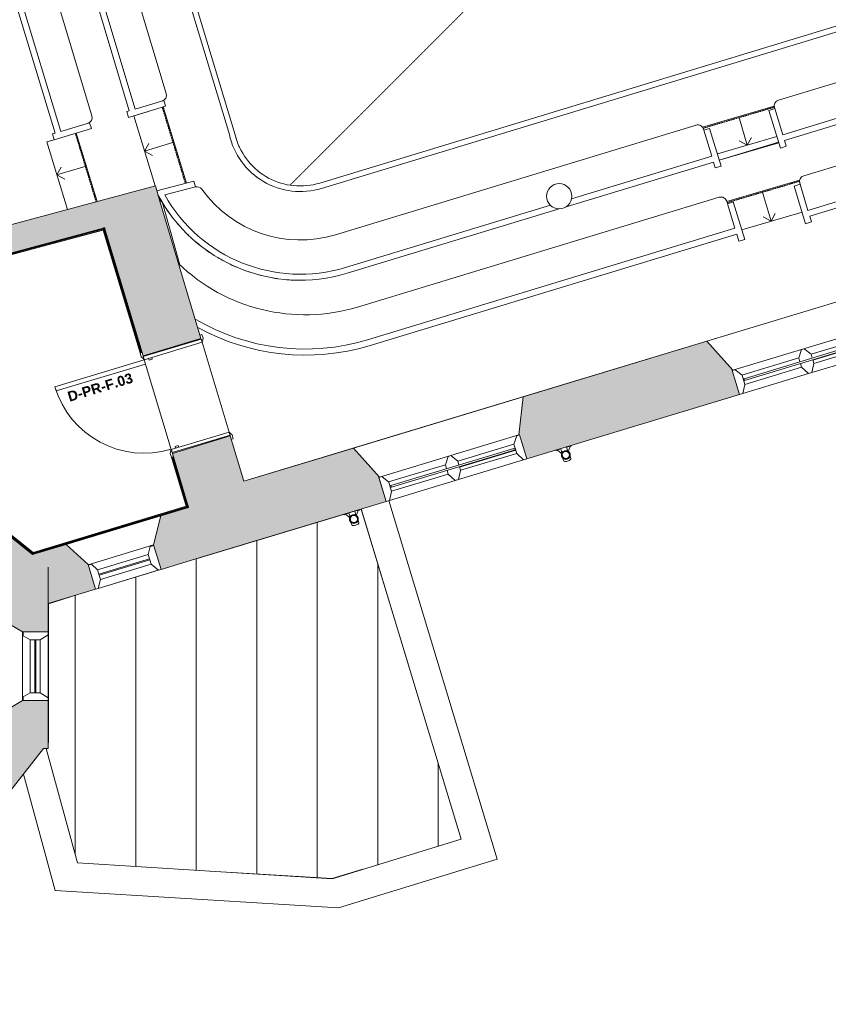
# Model space of a CAD drawing. Header units: millimetres. Extents: x -15132 to 85538, y -10653 to 24175.
# Tile 5 of 12: x -1149 to 6869, y -5062 to 4700. Entities that reach past the tile are written whole.
import ezdxf

# ---------------------------------------------------------------- set-up
doc = ezdxf.new("R2010")
doc.units = ezdxf.units.MM
doc.linetypes.add('Dash2', pattern=[3, 1.5, -1.5])
doc.linetypes.add('Overhead', pattern=[4, 2.5, -1.5])
for name, color, linetype, lineweight in [('A-CLNG', 13, 'Continuous', 9), ('A-DETL', 90, 'Continuous', 9), ('A-DOOR', 31, 'Continuous', 9), ('A-DOOR-FRAM', 31, 'Continuous', 18), ('A-DOOR-IDEN', 31, 'Continuous', 9), ('A-FLOR', 192, 'Continuous', 9), ('A-GENM', 13, 'Continuous', 9), ('A-GLAZ', 151, 'Continuous', 9), ('A-ROOF', 132, 'Continuous', 9), ('A-ROOF-PATT', 132, 'Continuous', 9), ('A-WALL', 113, 'Continuous', 9), ('A-WALL-PATT', 111, 'Continuous', 18), ('I-FURN', 30, 'Continuous', 9), ('I-WALL', 2, 'Continuous', 9), ('S-STRS', 31, 'Continuous', 9), ('S-STRS-ANNO', 31, 'Continuous', 9)]:
    doc.layers.add(name, color=color, linetype=linetype, lineweight=lineweight)
doc.styles.add('Arial_B', font='arialbd.ttf', dxfattribs={"height": 100})

# ---------------------------------------------------------------- blocks, each defined once
blk = doc.blocks.new('DKA_Window_Double Arched_Chamfered Reveal - DKA_Window_Double Arched_Chamfered Reveal-4313195-01_First_Intermediate Door options')
at = {"layer": 'A-GLAZ', "lineweight": 18}
for p, q in [((-690.3, 475.5), (-724.5, 475.5)), ((-644, 395.3), (-690.3, 475.5)), ((-644.1, 299.3), (-644, 395.3)), ((-16.8, 475), (-63.3, 394.4)), ((-16.8, 475), (-63.3, 394.4)), ((-63.3, 394.4), (-63.3, 355.8)), ((-63.3, 394.4), (-63.3, 355.8)), ((18.3, 475), (-16.8, 475)), ((18.3, 475), (-16.8, 475)), ((64.8, 394.4), (18.3, 475)), ((64.8, 394.4), (18.3, 475)), ((64.8, 355.8), (64.8, 394.4)), ((64.8, 355.8), (64.8, 394.4)), ((699.1, 475.5), (652.8, 395.3)), ((652.8, 395.3), (652.9, 299.3)), ((733.3, 475.5), (699.1, 475.5)), ((733.3, 227.3), (733.3, 475.5)), ((-694.4, 227.3), (-644.1, 299.3)), ((-63.2, 359.8), (-644, 359.8)), ((-644, 359.8), (-644, 340)), ((-644, 340), (-629.8, 340)), ((-63.3, 338), (-63.3, 298.4)), ((-63.3, 338), (-63.3, 298.4)), ((-63.3, 298.4), (-12.9, 226.4)), ((-63.3, 298.4), (-12.9, 226.4)), ((-63.2, 355.8), (-63.2, 359.8)), ((14.6, 226.4), (64.9, 298.4)), ((14.6, 226.4), (64.9, 298.4)), ((64.9, 298.4), (64.9, 338)), ((64.9, 298.4), (64.9, 338)), ((652.8, 355.8), (642.7, 355.8)), ((642.7, 338), (652.8, 338)), ((652.8, 338), (652.8, 355.8)), ((652.9, 299.3), (703.2, 227.3)), ((-724.5, 227.3), (-694.4, 227.3)), ((-12.9, 226.4), (14.6, 226.4)), ((-12.9, 226.4), (14.6, 226.4)), ((703.2, 227.3), (733.3, 227.3))]:
    blk.add_line(p, q, dxfattribs=at)
at = {"layer": 'A-GLAZ'}
for p, q in [((-690, 475), (-16.8, 475)), ((-63.3, 393.8), (-644, 393.8)), ((18.3, 475), (698.8, 475)), ((652.8, 393.8), (64.8, 393.8)), ((-62.8, 297.8), (-645.1, 297.8)), ((642.7, 355.8), (-629.8, 355.8)), ((-629.8, 355.8), (-629.8, 338)), ((-629.8, 338), (642.7, 338)), ((653.9, 297.8), (64.4, 297.8)), ((642.7, 338), (642.7, 355.8)), ((725, 225.3), (-716.2, 225.3)), ((733.3, 227.3), (733.3, 225.4))]:
    blk.add_line(p, q, dxfattribs=at)
blk = doc.blocks.new('DKA_Window_single not arched_Chamfered Reveal - DKA_Window_single not arched_Chamfered Reveal-2071006-01_First_Intermediate Door options')
at = {"layer": 'A-GLAZ', "lineweight": 18}
for p, q in [((-304.8, 255), (-333, 255)), ((-255.4, 175), (-304.8, 255)), ((320, 255), (270.6, 175)), ((345.7, 255), (320, 255)), ((-255.4, 75), (-255.4, 175)), ((270.6, 130.8), (-255.4, 130.8)), ((-255.4, 130.8), (-255.4, 120.8)), ((-255.4, 120.8), (270.6, 120.8)), ((270.6, 175), (270.6, 75)), ((270.6, 120.8), (270.6, 130.8)), ((-333, 5), (-296, 5)), ((-296, 5), (-255.4, 75)), ((270.6, 75), (311.2, 5)), ((311.2, 5), (345.7, 5))]:
    blk.add_line(p, q, dxfattribs=at)
at = {"layer": 'A-GLAZ'}
for p, q in [((320, 255), (-304.8, 255)), ((270.6, 175), (-255.4, 175)), ((345.7, 0), (-333, 0)), ((-255.4, 75), (270.6, 75))]:
    blk.add_line(p, q, dxfattribs=at)
blk = doc.blocks.new('DKA_Window_single not arched_Chamfered Reveal short - DKA_Window_single not arched_Chamfered Reveal short-4790621-01_First_Intermediate Door options')
at = {"layer": 'A-GLAZ', "lineweight": 18}
for p, q in [((-304.8, 255), (-333, 255)), ((-255.4, 175), (-304.8, 255)), ((320, 255), (270.6, 175)), ((345.7, 255), (320, 255)), ((-255.4, 75), (-255.4, 175)), ((270.6, 130.8), (-255.4, 130.8)), ((-255.4, 130.8), (-255.4, 120.8)), ((-255.4, 120.8), (270.6, 120.8)), ((270.6, 175), (270.6, 75)), ((270.6, 120.8), (270.6, 130.8)), ((-333, 5), (-296, 5)), ((-296, 5), (-255.4, 75)), ((270.6, 75), (311.2, 5)), ((311.2, 5), (345.7, 5))]:
    blk.add_line(p, q, dxfattribs=at)
at = {"layer": 'A-GLAZ'}
for p, q in [((320, 255), (-304.8, 255)), ((270.6, 175), (-255.4, 175)), ((345.7, 0), (-333, 0)), ((-255.4, 75), (270.6, 75))]:
    blk.add_line(p, q, dxfattribs=at)
blk = doc.blocks.new('Generic Models 1 - Generic Models 1-2082829-01_First_Intermediate Door options')
at = {"layer": 'A-GENM'}
for p, q in [((11460, 13302.7), (11292.1, 12956.2)), ((11514, 13276.5), (11460, 13302.7)), ((11486.6, 13219.9), (11514, 13276.5)), ((11346, 12930), (11459.9, 13164.9)), ((10350.4, 12546), (10540.3, 12890.7)), ((10487.6, 12919.7), (10478.1, 12902.1)), ((10540.3, 12890.7), (10487.6, 12919.7)), ((11292.1, 12956.2), (11346, 12930)), ((11346, 12930), (11328.4, 12893.6)), ((8886.2, 12660.7), (9635.6, 12883.3)), ((8953.9, 12618.2), (9652.7, 12825.8)), ((10448.1, 12847.7), (10297.6, 12574.5)), ((8766.3, 12625.1), (4122.2, 11245.6)), ((11083.3, 12629), (10886.1, 12257.5)), ((11136.1, 12600.5), (11083.3, 12629)), ((11121.8, 12573.5), (11136.1, 12600.5)), ((5461.5, 11580.8), (8732.8, 12552.6)), ((7232.8, 11752.3), (9749.5, 12499.9)), ((10295.9, 12571.4), (10297.6, 12574.5)), ((10297.6, 12574.5), (10350.4, 12546)), ((10938.9, 12229), (11093, 12519.3)), ((10886.1, 12257.5), (10938.9, 12229)), ((12195.5, 12236.3), (12964.9, 9681.1)), ((13719.9, 7381.6), (12251.8, 12257.3)), ((11876.5, 12116.4), (12632.9, 9604.3)), ((9886.2, 12039.8), (12.6, 9106.8)), ((28.2, 9054), (9901.9, 11987.1)), ((4293, 10879), (7232.8, 11752.3)), ((11565.8, 11793.6), (12962.8, 7154)), ((13020.2, 7171.3), (11623.3, 11810.9)), ((11240.3, 11695.6), (11933.2, 9394.3)), ((4139.3, 11188), (5279.2, 11526.6)), ((10728, 11541.3), (12124.9, 6901.7)), ((12177.6, 6917.6), (10780.7, 11557.2)), ((4103.4, 11308.7), (4045.3, 11291.5)), ((4045.3, 11291.5), (4164.9, 10888.9)), ((4122.2, 11245.6), (4103.4, 11308.7)), ((4223, 10906.1), (4139.3, 11188)), ((3426.6, 11038.9), (-238, 9950.3)), ((3465.3, 11119.2), (3407.8, 11102.1)), ((3407.8, 11102.1), (3426.6, 11038.9)), ((3584.9, 10716.6), (3465.3, 11119.2)), ((-220.9, 9892.8), (3443.7, 10981.4)), ((3443.7, 10981.4), (3527.4, 10699.5)), ((4164.9, 10888.9), (4223, 10906.1)), ((3527.4, 10699.5), (3584.9, 10716.6)), ((-124.1, 9566.9), (3483, 10638.4)), ((12964.9, 9681.1), (13662.5, 7364)), ((12632.9, 9604.3), (13336.9, 7266)), ((11933.2, 9394.3), (12637.2, 7056)), ((-485.4, 8261), (929.7, 3561)), ((996, 3524.8), (-419.2, 8224.8)), ((303.5, 3968.9), (-931.5, 8070.6)), ((-1756.2, 7996.6), (-2124.1, 7886.7)), ((-2026, 7857.9), (-1740.5, 7943.8)), ((-1740.5, 7943.8), (-1756.2, 7996.6)), ((-1314.5, 7955.3), (-62.2, 3796.1)), ((-4.7, 3813.4), (-1257, 7972.6)), ((-2124.1, 7886.7), (-2108.1, 7833.1)), ((-2108.1, 7833.1), (-2083.5, 7840.6)), ((-2083.5, 7840.6), (-799.1, 3574.7)), ((-741.6, 3592), (-2026, 7857.9)), ((-433.4, 3747.5), (-1683.2, 7898.4)), ((12724.2, 6460.9), (12693.6, 6409.2)), ((12703.9, 6472.9), (12724.2, 6460.9)), ((12975.9, 6312.1), (12724.2, 6460.9)), ((12693.6, 6409.2), (13031.1, 6209.8)), ((13061.6, 6261.4), (13029.4, 6280.4)), ((13031.1, 6209.8), (13061.6, 6261.4)), ((11681.4, 6073.7), (1826, 3080.2)), ((13401.2, 6057.4), (13372.9, 6004.4)), ((13383.6, 6066.7), (13401.2, 6057.4)), ((13645, 5927.4), (13401.2, 6057.4)), ((1842, 3027.6), (11697.4, 6021.1)), ((13372.9, 6004.4), (13734.8, 5811.6)), ((13763, 5864.5), (13698.6, 5898.8)), ((13734.8, 5811.6), (13763, 5864.5)), ((12355.2, 5772.9), (12321.5, 5792)), ((12384.6, 5825.2), (12355.2, 5772.9)), ((12355.2, 5772.9), (12594, 5638.2)), ((12711.3, 5641), (12384.6, 5825.2)), ((12648, 5607.8), (12681.8, 5588.7)), ((12681.8, 5588.7), (12711.3, 5641)), ((11836.9, 5561.8), (9307, 4793.4)), ((11199.7, 4950.2), (11953.2, 5179.1)), ((11273.1, 5035.2), (11935.7, 5236.5)), ((11176.4, 4943.1), (7785.4, 3913.1)), ((7825.6, 3988.1), (11068.1, 4972.9)), ((9307, 4793.4), (6374.8, 3902.7)), ((6416.2, 3560), (7609.3, 3922.4)), ((-69.5, 3731.3), (298.1, 3842)), ((280.8, 3899.4), (-4.7, 3813.4)), ((298.1, 3842), (280.8, 3899.4)), ((6337.7, 3818.3), (6280.3, 3800.9)), ((6334.8, 3827.9), (6337.7, 3818.3)), ((6416.2, 3560), (6337.7, 3818.3)), ((7684.4, 3882.5), (6433.6, 3502.6)), ((-62.2, 3796.1), (-86.8, 3788.7)), ((-86.8, 3788.7), (-69.5, 3731.3)), ((6280.3, 3800.9), (6393.6, 3427.7)), ((-806.4, 3509.9), (-438.8, 3620.6)), ((-456, 3678), (-741.6, 3592)), ((-438.8, 3620.6), (-456, 3678)), ((5556.7, 3654.2), (1981.5, 2568.3)), ((5634.4, 3604.7), (5631.5, 3614.3)), ((5691.8, 3622.1), (5634.4, 3604.7)), ((5805.2, 3249), (5691.8, 3622.1)), ((-799.1, 3574.7), (-823.7, 3567.3)), ((-823.7, 3567.3), (-806.4, 3509.9)), ((5634.4, 3604.7), (5712.9, 3346.4)), ((6393.6, 3427.7), (6451, 3445.1)), ((6451, 3445.1), (6433.6, 3502.6)), ((4322.8, 2924.1), (5712.9, 3346.4)), ((5730.3, 3288.9), (4269.5, 2845.2)), ((5730.3, 3288.9), (5747.8, 3231.5)), ((5747.8, 3231.5), (5805.2, 3249)), ((578.1, 3100), (211.2, 3003.6)), ((290.1, 2962.3), (593.4, 3042)), ((593.4, 3042), (578.1, 3100)), ((2080.3, 2243), (4112.7, 2860.3)), ((4200.9, 2824.4), (2097.7, 2185.6))]:
    blk.add_line(p, q, dxfattribs=at)
for centre, radius, start, end in [((9996.2, 11249.7), 2470.4, 24.0713, 52.89556), ((9996.2, 11249.7), 2410.4, 24.16191, 52.61194), ((10091.2, 11349.6), 1600, 76.00814, 106.54434), ((10091.2, 11349.6), 1540, 76.60148, 106.54434), ((11382.4, 12867.5), 60, 154.13744, 229.40962), ((9996.2, 11249.7), 2070.4, 24.74776, 49.40962), ((8857.1, 12539.2), 125, 145.80118, 161.76923), ((8857.1, 12539.2), 125, 136.56765, 141.62927), ((8857.1, 12539.2), 125, 73.65658, 76.52103), ((8857.1, 12539.2), 125, 56.29088, 69.56836), ((8857.1, 12539.2), 125, 39.23912, 53.09589), ((8857.1, 12539.2), 125, 37.28206, 39.23912), ((8857.1, 12539.2), 125, 20.7042, 33.21592), ((8857.1, 12539.2), 125, 173.84957, 180), ((8857.1, 12539.2), 125, 180, 196.682), ((8857.1, 12539.2), 125, 163.01455, 173.84957), ((8857.1, 12539.2), 125, 343.318, 0), ((8857.1, 12539.2), 125, 0, 16.12626), ((10091.2, 11349.6), 1200, 83.06784, 106.54434), ((10243.3, 12600.4), 60, 263.06784, 331.14302), ((10091.2, 11349.6), 1540, 16.75659, 49.42256), ((10091.2, 11349.6), 1600, 16.75659, 49.9035), ((8857.1, 12539.2), 125, 201.98719, 213.44981), ((8857.1, 12539.2), 125, 219.58021, 230.41979), ((8857.1, 12539.2), 125, 236.55019, 248.01281), ((8857.1, 12539.2), 125, 253.318, 286.682), ((8857.1, 12539.2), 125, 291.98719, 303.44981), ((8857.1, 12539.2), 125, 309.58021, 320.41979), ((8857.1, 12539.2), 125, 326.55019, 338.01281), ((11002.2, 12220.1), 60, 152.0511, 223.70039), ((10091.2, 11349.6), 1200, 16.75659, 43.70039), ((10091.2, 11349.6), 720, 16.75659, 106.54434), ((10091.2, 11349.6), 665, 16.75659, 106.54434), ((5393.4, 11476), 125, 156.07712, 160.0403), ((5393.4, 11476), 125, 145.9413, 156.07712), ((5393.4, 11476), 125, 127.44378, 143.5311), ((5393.4, 11476), 125, 110.7947, 123.12433), ((5393.4, 11476), 125, 90, 106.15308), ((5393.4, 11476), 125, 73.85406, 90), ((5393.4, 11476), 125, 57.01157, 70.68111), ((5393.4, 11476), 125, 55.27623, 57.01157), ((5393.4, 11476), 125, 38.68374, 50.5475), ((5393.4, 11476), 125, 21.48742, 33.0856), ((5393.4, 11476), 125, 163.98527, 180), ((5393.4, 11476), 125, 180, 196.682), ((5393.4, 11476), 125, 201.98719, 213.44981), ((5393.4, 11476), 125, 326.55019, 338.01281), ((5393.4, 11476), 125, 343.318, 0), ((5393.4, 11476), 125, 0, 16.42649), ((5393.4, 11476), 125, 219.58021, 230.41979), ((5393.4, 11476), 125, 236.55019, 248.01281), ((5393.4, 11476), 125, 253.318, 286.682), ((5393.4, 11476), 125, 291.98719, 303.44981), ((5393.4, 11476), 125, 309.58021, 320.41979), ((4275.9, 10936.5), 60, 204.95672, 286.54434), ((3465.9, 10695.9), 60, 286.54434, 16.54434), ((1903.3, 10393), 125, 146.55019, 158.01281), ((1903.3, 10393), 125, 129.58021, 140.41979), ((1903.3, 10393), 125, 111.98719, 123.44981), ((1903.3, 10393), 125, 90, 106.682), ((1903.3, 10393), 125, 73.318, 90), ((1903.3, 10393), 125, 56.55019, 68.01281), ((1903.3, 10393), 125, 39.58021, 50.41979), ((1903.3, 10393), 125, 21.98719, 33.44981), ((1903.3, 10393), 125, 163.318, 180), ((1903.3, 10393), 125, 180, 196.682), ((1903.3, 10393), 125, 0, 16.682), ((1903.3, 10393), 125, 343.318, 0), ((1903.3, 10393), 125, 201.98719, 213.44981), ((1903.3, 10393), 125, 219.58021, 230.41979), ((1903.3, 10393), 125, 236.55019, 248.01281), ((1903.3, 10393), 125, 253.318, 286.682), ((1903.3, 10393), 125, 291.98719, 303.44981), ((1903.3, 10393), 125, 309.58021, 320.41979), ((1903.3, 10393), 125, 326.55019, 338.01281), ((217.6, 8416.6), 1600, 106.54434, 185.1701), ((217.6, 8416.6), 1540, 106.54434, 196.75659), ((217.6, 8416.6), 1200, 106.54434, 196.75659), ((217.6, 8416.6), 720, 106.54434, 192.47486), ((217.6, 8416.6), 665, 106.54434, 196.75659), ((217.6, 8416.6), 1600, 190.36987, 196.75659), ((-1740.6, 7881.1), 60, 16.75659, 106.75659), ((11468.3, 6672.4), 2300.6, 341.10666, 17.49474), ((11468.3, 6672.4), 2360.6, 340.87173, 17.4853), ((11468, 6672.4), 1961, 344.12646, 17.61827), ((11488.2, 6710), 1540, 345.02579, 16.75659), ((11488.2, 6710), 1600, 344.42623, 16.75659), ((11488.2, 6710), 1200, 351.53396, 16.75659), ((11488.2, 6710), 665, 286.89561, 16.75659), ((11488.2, 6710), 720, 286.89561, 16.75659), ((12734.4, 6524.5), 60, 171.53396, 239.41264), ((13411.9, 6119.7), 60, 164.12646, 241.93954), ((11488.2, 6710), 1200, 286.89561, 309.63841), ((12292, 5739.7), 60, 60.57629, 129.63841), ((11488.2, 6710), 1540, 286.89561, 315.89626), ((11488.2, 6710), 1600, 286.89561, 316.45842), ((11151.9, 5065.7), 125, 111.98719, 123.44981), ((11151.9, 5065.7), 125, 90, 106.682), ((11151.9, 5065.7), 125, 73.318, 90), ((11151.9, 5065.7), 125, 56.55019, 68.01281), ((11151.9, 5065.7), 125, 163.318, 180), ((11151.9, 5065.7), 125, 146.55019, 158.01281), ((11151.9, 5065.7), 125, 129.58021, 140.41979), ((11151.9, 5065.7), 125, 39.58021, 50.41979), ((11151.9, 5065.7), 125, 21.98719, 33.44981), ((11151.9, 5065.7), 125, 0, 16.682), ((11151.9, 5065.7), 125, 180, 196.01466), ((11151.9, 5065.7), 125, 199.97007, 227.90813), ((11151.9, 5065.7), 125, 292.49682, 322.12695), ((11151.9, 5065.7), 125, 326.86093, 339.05522), ((11151.9, 5065.7), 125, 343.54299, 345.88309), ((11151.9, 5065.7), 125, 345.88309, 360), ((11151.9, 5065.7), 125, 227.90813, 231.71139), ((11151.9, 5065.7), 125, 236.60753, 249.17479), ((11151.9, 5065.7), 125, 253.05705, 269.15934), ((11151.9, 5065.7), 125, 272.63752, 281.29441), ((246.1, 3951.6), 60, 286.75659, 16.75659), ((6392.2, 3845.3), 60, 106.89561, 196.89561), ((-490.8, 3730.2), 60, 286.75659, 16.75659), ((5574.1, 3596.8), 60, 16.89561, 106.89561), ((1632.7, 3716.5), 720, 192.47486, 286.89561), ((1632.7, 3716.5), 665, 196.75659, 286.89561), ((607.3, 2984.3), 60, 35.52908, 103.59617), ((1632.7, 3716.5), 1600, 208.02867, 286.89561), ((1632.7, 3716.5), 1540, 209.32566, 286.89561), ((1632.7, 3716.5), 1200, 215.52908, 286.89561)]:
    blk.add_arc(centre, radius, start, end, dxfattribs=at)
blk = doc.blocks.new('DKA_InternalDoor_1Single_VisionPanels1_Glazed - 1010 x 2110mm Sgl Swing-6744909-01_First_Intermediate Door options')
at = {"layer": 'A-DOOR', "color": 6, "lineweight": 18}
for p, q in [((419, 1226), (419, 300)), ((463, 1226), (419, 1226)), ((463, 300), (463, 1226)), ((419, 300), (463, 300))]:
    blk.add_line(p, q, dxfattribs=at)
at = {"layer": 'A-DOOR', "color": 210}
for p, q in [((-500, 320), (-540, 320)), ((-540, 320), (-540, 300)), ((-505, 300), (-470, 300)), ((-474, 306), (-500, 320)), ((470, 300), (505, 300)), ((500, 320), (474, 306)), ((540, 320), (500, 320)), ((540, 300), (540, 320)), ((-540, -300), (-540, -320)), ((-540, -320), (-500, -320)), ((-470, -300), (-505, -300)), ((-500, -320), (-474, -306)), ((505, -300), (470, -300)), ((474, -306), (500, -320)), ((500, -320), (540, -320)), ((540, -320), (540, -300))]:
    blk.add_line(p, q, dxfattribs=at)
for centre, radius, start, end in [((463, 300), 926, 90, 180), ((-478, 299), 8.06, 7.12502, 60.25512), ((-478, 299), 8.06, 7.12502, 60.25512), ((478, 299), 8.06, 119.74488, 172.87498), ((478, 299), 8.06, 119.74488, 172.87498), ((-478, -299), 8.06, 299.74488, 352.87498), ((478, -299), 8.06, 187.12502, 240.25512)]:
    blk.add_arc(centre, radius, start, end, dxfattribs=at)
at = {"layer": 'A-DOOR-FRAM', "color": 6}
for p, q in [((-465, 300), (-497, 300)), ((-497, 300), (-497, -300)), ((-465, -300), (-465, 300)), ((465, 300), (465, -300)), ((497, 300), (465, 300)), ((497, -300), (497, 300)), ((-446, 254), (-465, 254)), ((-465, 254), (-465, 222)), ((-465, 222), (-446, 222)), ((-446, 222), (-446, 254)), ((465, 254), (446, 254)), ((446, 254), (446, 222)), ((446, 222), (465, 222)), ((465, 222), (465, 254)), ((-497, -300), (-465, -300)), ((465, -300), (497, -300))]:
    blk.add_line(p, q, dxfattribs=at)
blk = doc.blocks.new('Furniture 4 - Furniture 6-3955752-01_First_Intermediate Door options')
at = {"layer": 'I-FURN'}
for p, q in [((9532.9, 13676.3), (3900.6, 12003.1)), ((6896.6, 12830.5), (9547.1, 13617.9)), ((10725.9, 13244.5), (10910, 13582.7)), ((10857.3, 13611.3), (10836.4, 13572.9)), ((10910, 13582.7), (10857.3, 13611.3)), ((10807, 13519.7), (10672.9, 13273.4)), ((6973.6, 12498.7), (9626.8, 13286.9)), ((10668.9, 13266), (10672.9, 13273.4)), ((10672.9, 13273.4), (10725.9, 13244.5)), ((3917.7, 11945.6), (6896.6, 12830.5)), ((4072, 11636.8), (6973.6, 12498.7)), ((3879, 12075.9), (3821.4, 12058.8)), ((3821.4, 12058.8), (3941, 11656.2)), ((3900.6, 12003.1), (3879, 12075.9)), ((3998.5, 11673.6), (3917.7, 11945.6)), ((3233.5, 11873.7), (3176, 11856.6)), ((3176, 11856.6), (3203.3, 11764.7)), ((3353.1, 11471.1), (3233.5, 11873.7)), ((3203.3, 11764.7), (-438.1, 10656.3)), ((-420.6, 10598.9), (3220.4, 11707.2)), ((3220.4, 11707.2), (3295.6, 11454)), ((3941, 11656.2), (3998.5, 11673.6)), ((3295.6, 11454), (3353.1, 11471.1)), ((3300.3, 11438.4), (3295.6, 11454)), ((-321.7, 10273.6), (3260.2, 11363.9)), ((13048.7, 5408), (13035.2, 5415.3)), ((13077.1, 5460.9), (13048.7, 5408)), ((13048.7, 5408), (13295.9, 5275)), ((13455.8, 5257.1), (13077.1, 5460.9)), ((13349.4, 5246.2), (13427.3, 5204.3)), ((13427.3, 5204.3), (13455.8, 5257.1)), ((12065, 4804.7), (9575.6, 4048.6)), ((6683.9, 2752.2), (12183.9, 4422.8)), ((12166.1, 4480.1), (9674.4, 3723.3)), ((9575.6, 4048.6), (6625, 3152.4)), ((9674.4, 3723.3), (6666.4, 2809.6)), ((6587.9, 3068.3), (6530.5, 3050.8)), ((6530.5, 3050.8), (6643.8, 2677.6)), ((6585.1, 3077.6), (6587.9, 3068.3)), ((6666.4, 2809.6), (6587.9, 3068.3)), ((5786.8, 2939.6), (2200.8, 1850.4)), ((5868.9, 2875.8), (5861.7, 2899.6)), ((5926.3, 2893.2), (5868.9, 2875.8)), ((5868.9, 2875.8), (5943.1, 2631.7)), ((6039.7, 2520.1), (5926.3, 2893.2)), ((6701.2, 2695.1), (6683.9, 2752.2)), ((6643.8, 2677.6), (6701.2, 2695.1)), ((5943.1, 2631.7), (2299, 1524.9)), ((2316.4, 1467.5), (5960.5, 2574.3)), ((5960.5, 2574.3), (5982.3, 2502.6)), ((5982.3, 2502.6), (6039.7, 2520.1))]:
    blk.add_line(p, q, dxfattribs=at)
for centre, radius, start, end in [((9996.2, 11249.7), 2470.4, 70.11906, 100.81014), ((9996.2, 11249.7), 2410.4, 70.34556, 100.73916), ((9996.2, 11249.7), 2070.4, 73.16197, 100.28017), ((10613.4, 13288.8), 60, 253.16197, 337.68143), ((4054.9, 11694.3), 60, 196.54434, 286.54434), ((3242.8, 11421.3), 60, 286.92961, 16.54434), ((247.5, 8400.1), 2358, 106.90321, 149.13205), ((247.5, 8400.1), 2298, 106.90287, 150.5137), ((247.5, 8400.1), 1958, 106.90064, 161.03248), ((11468.3, 6672.4), 1960.6, 287.71896, 319.58789), ((13006.8, 5362.4), 60, 61.71586, 139.58789), ((11468.3, 6672.4), 2300.6, 287.65569, 322.59913), ((11468.3, 6672.4), 2360.6, 287.64596, 322.83275), ((6642.5, 3095), 60, 106.89561, 196.89561), ((5804.3, 2882.2), 60, 16.89561, 106.89561), ((1681.8, 3581.6), 1807.3, 225.95934, 286.68689), ((1681.8, 3581.6), 2147.3, 239.46383, 286.70412), ((1681.8, 3581.6), 2207.3, 241.12358, 286.70936)]:
    blk.add_arc(centre, radius, start, end, dxfattribs=at)
blk = doc.blocks.new('Basic Wall _ Int - Existing Skirting - ___-4474988-01_First_Intermediate Door options')
at = {"layer": 'I-WALL'}
for p, q in [((-307.5, 2636.5), (-1726.1, 2255.6)), ((-307.5, 2636.5), (-306.4, 2632.6)), ((-306.4, 2632.6), (-1725.1, 2251.8)), ((-314.2, 2625.8), (-1723.9, 2247.4)), ((-315.2, 2624.8), (-1723.7, 2246.6)), ((-1722, 2240.5), (-317.9, 2617.5)), ((-320.6, 2614.3), (-1721.4, 2238.2)), ((-306.4, 2632.6), (-305.3, 2628.2)), ((-305.3, 2628.2), (-306, 2628)), ((-305.1, 2627.5), (-305.8, 2627.3)), ((-305.3, 2628.2), (-305.1, 2627.5)), ((-303.4, 2621.4), (-305.1, 2627.5)), ((-303.4, 2621.4), (-302.8, 2619.1))]:
    blk.add_line(p, q, dxfattribs=at)
blk = doc.blocks.new('Basic Wall _ Int - Existing Skirting - ___-4475075-01_First_Intermediate Door options')
at = {"layer": 'I-WALL'}
for p, q in [((-316.9, 2634.7), (-312.6, 2636)), ((-312.6, 2636), (-308.7, 2637.2)), ((59, 1399.6), (-312.6, 2636)), ((62.8, 1400.8), (-308.7, 2637.2)), ((-326, 2632), (-323.7, 2632.7)), ((-317.6, 2634.5), (-323.7, 2632.7)), ((45.6, 1395.6), (-320.6, 2614.3)), ((-319.4, 2618.4), (47.9, 1396.3)), ((-317.6, 2634.5), (-316.9, 2634.7)), ((-317.4, 2633.8), (-317.6, 2634.5)), ((-316.7, 2634), (-316.9, 2634.7)), ((53.9, 1398.1), (-314.7, 2624.8)), ((54.6, 1398.3), (-314.2, 2625.8))]:
    blk.add_line(p, q, dxfattribs=at)
blk = doc.blocks.new('Basic Wall _ Int - Existing Skirting - ___-4475145-01_First_Intermediate Door options')
at = {"layer": 'I-WALL'}
for p, q in [((501.8, -122.7), (356.4, 361.3)), ((358.7, 362), (505.1, -125.4)), ((512.7, -128.5), (364.7, 363.8)), ((513.6, -129), (365.4, 364)), ((520.7, -136.8), (369.8, 365.3)), ((524.5, -135.7), (373.6, 366.5)), ((507.3, -140.8), (507, -139.9)), ((509.6, -140.2), (507.3, -140.8)), ((509.3, -139.2), (509.6, -140.2)), ((509.6, -140.2), (515.6, -138.3)), ((515.6, -138.3), (515.3, -137.4)), ((516.4, -138.1), (515.6, -138.3)), ((516.3, -138.1), (516.1, -137.2)), ((520.7, -136.8), (516.3, -138.1)), ((524.5, -135.7), (520.7, -136.8))]:
    blk.add_line(p, q, dxfattribs=at)
blk = doc.blocks.new('Basic Wall _ Int - Existing Skirting - ___-4475230-01_First_Intermediate Door options')
at = {"layer": 'I-WALL'}
for p, q in [((-1023.3, -598.5), (524, -130.6)), ((-1022.1, -602.4), (525.2, -134.4)), ((-1019.1, -592.5), (513.6, -129)), ((-1019, -591.7), (512.7, -128.5)), ((506, -123.9), (-1018.9, -585.1)), ((-1017.1, -582), (501.8, -122.7)), ((519.1, -117.5), (520, -117.2)), ((520.7, -119.5), (519.7, -119.7)), ((520, -117.2), (520.7, -119.5)), ((522.5, -125.5), (520.7, -119.5)), ((521.6, -125.8), (522.5, -125.5)), ((521.8, -126.5), (522.7, -126.2)), ((522.5, -125.5), (522.7, -126.3)), ((522.7, -126.2), (524, -130.6)), ((524, -130.6), (525.2, -134.4)), ((-1022.1, -602.4), (-1023.3, -598.5))]:
    blk.add_line(p, q, dxfattribs=at)
blk = doc.blocks.new('Basic Wall _ Int - Existing Skirting - ___-4475298-01_First_Intermediate Door options')
at = {"layer": 'I-WALL'}
for p, q in [((-2577.7, 645.6), (-1021, -602)), ((-2576.8, 650), (-2575.8, 655)), ((-2576.8, 650), (-1018.5, -598.9)), ((-2575.8, 655), (-2575.6, 655.8)), ((-2575.8, 655), (-1019.1, -592.5)), ((-2575.6, 655.8), (-1019, -591.7)), ((-2574.1, 662.7), (-2573.6, 665.4)), ((-1016.5, -585.6), (-2574.1, 662.7)), ((-2573.6, 665.4), (-1017.1, -582)), ((-1018.5, -598.9), (-1021, -602))]:
    blk.add_line(p, q, dxfattribs=at)
at = {"layer": 'I-WALL', "flags": 128}
blk.add_lwpolyline([(-2575.6, 655.8), (-2575.1, 658), (-2574.7, 659.9), (-2574.4, 661.4), (-2574.2, 662.4), (-2574.1, 662.7), (-2574.1, 662.7)], dxfattribs=at)
blk = doc.blocks.new('Gutter-AWMS_Rainwater-ApexHeritage_VictorianOgee-RoundPipe - OG50 - P30-4734635-01_First_Intermediate Door options')
at = {"layer": 'A-GENM'}
for p, q in [((4216.1, 443.8), (4168.5, 429.4)), ((4168.5, 429.4), (4169, 427.5)), ((4169, 427.5), (4183.4, 431.8)), ((4183.4, 431.8), (4220.1, 403.7)), ((4227.4, 406.2), (4216.1, 443.8)), ((4220.1, 403.7), (4222.8, 394.8)), ((4321.6, 475.7), (4274, 461.3)), ((4274, 461.3), (4285.3, 423.8)), ((4292.8, 425.7), (4307.8, 469.4)), ((4295.6, 416.8), (4292.8, 425.7)), ((4307.8, 469.4), (4322.2, 473.8)), ((4322.2, 473.8), (4321.6, 475.7)), ((4236.3, 351.9), (4244, 326.6)), ((4315.7, 348.3), (4308.1, 373.6))]:
    blk.add_line(p, q, dxfattribs=at)
for start, end in [(16.82684, 196.82684), (196.82684, 16.82684)]:
    blk.add_arc((4265.6, 384.6), 44, start, end, dxfattribs=at)
at = {"layer": 'A-GENM', "lineweight": 18}
for radius, start, end in [(37.5, 106.82684, 286.82684), (35.5, 106.82684, 286.82684), (37.5, 286.82684, 106.82684), (35.5, 286.82684, 106.82684)]:
    blk.add_arc((4265.6, 384.6), radius, start, end, dxfattribs=at)
at = {"layer": 'A-GENM'}
for start_param, end_param in [(3.141593, 4.712389), (4.712389, 6.283185)]:
    blk.add_ellipse((4279.8, 337.4), major_axis=(35.9, 10.9), ratio=0.382683, start_param=start_param, end_param=end_param, dxfattribs=at)
blk = doc.blocks.new('Gutter-AWMS_Rainwater-ApexHeritage_VictorianOgee-RoundPipe - OG50 - P30-4919053-01_First_Intermediate Door options')
at = {"layer": 'A-GENM'}
for p, q in [((2115.1, -191.6), (2067.4, -206)), ((2126.4, -229.2), (2115.1, -191.6)), ((2220.6, -159.7), (2173, -174.1)), ((2173, -174.1), (2184.3, -211.7)), ((2191.8, -209.7), (2206.8, -166)), ((2206.8, -166), (2221.2, -161.6)), ((2221.2, -161.6), (2220.6, -159.7)), ((2067.4, -206), (2068, -207.9)), ((2068, -207.9), (2082.4, -203.6)), ((2082.4, -203.6), (2119.1, -231.7)), ((2119.1, -231.7), (2121.8, -240.6)), ((2135.3, -283.5), (2142.9, -308.8)), ((2194.5, -218.6), (2191.8, -209.7)), ((2214.7, -287.1), (2207.1, -261.8))]:
    blk.add_line(p, q, dxfattribs=at)
for start, end in [(16.82684, 196.82684), (196.82684, 16.82684)]:
    blk.add_arc((2164.6, -250.8), 44, start, end, dxfattribs=at)
at = {"layer": 'A-GENM', "lineweight": 18}
for radius, start, end in [(37.5, 106.82684, 286.82684), (35.5, 106.82684, 286.82684), (37.5, 286.82684, 106.82684), (35.5, 286.82684, 106.82684)]:
    blk.add_arc((2164.6, -250.8), radius, start, end, dxfattribs=at)
at = {"layer": 'A-GENM'}
for start_param, end_param in [(4.712389, 6.283185), (3.141593, 4.712389)]:
    blk.add_ellipse((2178.8, -298), major_axis=(35.9, 10.9), ratio=0.382683, start_param=start_param, end_param=end_param, dxfattribs=at)

msp = doc.modelspace()

# ---------------------------------------------------------------- hatches: boundary and pattern name
at = {"layer": 'A-ROOF-PATT'}
h = msp.add_hatch(dxfattribs=at)
h.set_pattern_fill('FP_5', color=256, style=0, pattern_type=2)
h.set_pattern_definition([(90, (0.4, -1.2), (-600, 4e-14), [])])
h.paths.add_polyline_path([(1947.5, -3815.2), (2253.1, -3722.6), (3227, -3423.7), (2411.2, -728.2), (2236.3, -152.1), (600.3, -646.9), (599.7, -645.7), (-645.6, -1022.4), (-645.6, -1023.7), (-865.1, -1090), (-865.4, -2527.3), (-885.9, -2527.3), (-577.4, -3660.4), (1173.3, -3768.1)])
h.paths.add_polyline_path([(2156.4, -315.4), (2148.4, -313.5), (2145, -311.7), (2142.8, -308.2), (2135.3, -283.5), (2133.3, -281.5), (2127.2, -274), (2122.2, -261.8), (2120.6, -252.2), (2121.8, -240.6), (2119.1, -231.7), (2082.4, -203.6), (2068, -207.9), (2067.4, -206), (2115.1, -191.6), (2126.4, -229.2), (2132.5, -220.7), (2141.4, -213.4), (2151.8, -208.7), (2163.2, -206.8), (2174.6, -208), (2184.3, -211.7), (2173, -174.1), (2220.6, -159.7), (2221.2, -161.6), (2206.8, -166), (2191.8, -209.7), (2195.3, -219.5), (2202, -227.6), (2207, -240), (2208.5, -249.6), (2207.6, -263.6), (2214.7, -287.1), (2214.6, -291), (2210.6, -296.7), (2207.1, -300), (2197.6, -305.8), (2191.9, -308.5), (2183, -311.7), (2173.6, -314), (2164.5, -315.3), (2158.4, -315.3)])
at = {"layer": 'A-WALL-PATT', "lineweight": 9}
h = msp.add_hatch(color=8, dxfattribs=at)
h.paths.add_polyline_path([(-9810.8, 86.2), (-6549.6, 961.7), (-6619.6, 1222.5), (-10073.8, 295.1), (-9915.7, 169.5)])
h.paths.add_polyline_path([(-5583.8, 1221), (-2735.6, 1985.6), (-2805.6, 2246.4), (-5653.8, 1481.8), (-5607.6, 1310)])
h.paths.add_polyline_path([(-1760.2, 2247.5), (268, 2792), (198, 3052.8), (-1830.2, 2508.3), (-1795.2, 2377.9)])
h = msp.add_hatch(color=8, dxfattribs=at)
h.paths.add_polyline_path([(597.6, -375.4), (598.5, -375.2), (499.9, -49.1), (1073.9, 124.5), (939.1, 573), (364.5, 400.3), (552.1, -224)])
h.paths.add_polyline_path([(73.8, 1367.6), (648.5, 1540.2), (239.8, 2900.3), (239, 2900.1), (268, 2792), (-307.8, 2637.4), (-40.5, 1748.2)])
h = msp.add_hatch(color=8, dxfattribs=at)
h.paths.add_polyline_path([(5708.4, 899.3), (5986.6, 983.4), (5914.3, 1222.3), (5922.6, 1224.8), (5662.7, 1512.3), (5534.7, 1473.6), (5674.5, 1011.3)])
h.paths.add_polyline_path([(7382.3, 1405.5), (7622.7, 1478.2), (7449, 2052.5), (7345.1, 2021.1), (7302, 1642), (7310, 1644.4)])
for points in [[(4138.6, 424.5), (5708.4, 899.3), (5534.7, 1473.6), (3964.9, 998.8), (4135.9, 433.4)], [(-1071, -1370.5), (-865.4, -1370.5), (-865.4, -727.9), (-2314.1, 433), (-3069.7, 231.3), (-1120.4, -1330.9)], [(673.6, -623.4), (2224.2, -154.4), (2050.5, 419.9), (499.9, -49.1), (619.1, -443.2)]]:
    msp.add_hatch(color=8, dxfattribs=at).paths.add_polyline_path(points)
h = msp.add_hatch(color=8, dxfattribs=at)
h.paths.add_polyline_path([(2224.2, -154.4), (2483.5, -76), (2411.2, 162.9), (2419.5, 165.4), (2159.7, 452.9), (2050.5, 419.9), (2210, -107.4)])
h.paths.add_polyline_path([(3879.2, 346.1), (4138.6, 424.5), (3964.9, 998.8), (3842, 961.7), (3798.9, 582.6), (3806.9, 585), (3852.8, 433.4)])
h = msp.add_hatch(color=8, dxfattribs=at)
h.paths.add_polyline_path([(-865.4, -1088.8), (-397.2, -947.2), (-471, -703.1), (-690, -503), (-1021.2, -603.1), (-865.4, -727.9), (-865.4, -881.4)])
h.paths.add_polyline_path([(252.4, -750.8), (673.6, -623.4), (598.5, -375.2), (597.6, -375.4), (525.5, -135.4), (249.4, -218.9), (178.6, -506.7)])
h = msp.add_hatch(color=8, dxfattribs=at)
h.paths.add_polyline_path([(-1375.4, -2527.3), (-865.4, -2527.3), (-865.4, -2049.2), (-1120.4, -2049.2), (-1375.4, -2200.9), (-1375.4, -2415.4)])
h.paths.add_polyline_path([(-1120.4, -1370.5), (-1071, -1370.5), (-1375.4, -1126.6), (-1375.4, -1219.4), (-1254.5, -1291.1)])
h = msp.add_hatch(color=8, dxfattribs=at)
h.paths.add_polyline_path([(-2908.7, -5061.8), (-2145.6, -4092.6), (-2299.8, -3971.2), (-2657.8, -3910.7), (-3311.9, -4741.5), (-2986.7, -4999.8)])
h.paths.add_polyline_path([(-1248.6, -2953.3), (-913.2, -2527.3), (-1375.4, -2527.3), (-1375.4, -2281.9), (-1545.6, -2498), (-1402.8, -2831.8), (-1254.5, -2948.7)])

# ---------------------------------------------------------------- linework, layer by layer
at = {"layer": 'A-CLNG'}
for p, q in [((229.2, 2947.2), (228.1, 2945)), ((232.1, 2925.7), (239.8, 2900.3))]:
    msp.add_line(p, q, dxfattribs=at)
for centre, radius, start, end in [((1632.7, 3715.4), 665, 194.95125, 198.66532), ((1632.7, 3715.4), 665, 203.76664, 205.73115), ((1632.7, 3715.4), 665, 211.45756, 212.71923), ((1632.7, 3715.4), 665, 219.13613, 219.61055), ((1634.2, 3714.3), 1602.3, 208.41366, 208.66029), ((1634.2, 3713.2), 1602.3, 208.64808, 210.75722)]:
    msp.add_arc(centre, radius, start, end, dxfattribs=at)
at = {"layer": 'A-DETL', "linetype": 'Dash2'}
msp.add_line((10407, 11934.8), (1531.5, 3059.3), dxfattribs=at)
at = {"layer": 'A-FLOR'}
for p, q in [((1073.9, 124.5), (15783.8, 4576.1)), ((193.5, 3051.6), (-18, 3746.8)), ((-879.8, 3487.8), (-806.4, 3509.9)), ((-676, 2818.1), (-879.8, 3487.8)), ((5787.7, 3306.4), (6376.2, 3485.1)), ((6377.6, 3480.5), (5787.8, 3306.3)), ((266.4, 2883.9), (440, 2269.4)), ((6608.8, 2793), (6010.5, 2616.3)), ((1823.7, 2128), (1822.8, 2127.9))]:
    msp.add_line(p, q, dxfattribs=at)
for centre, radius, start, end in [((1634.2, 3714.3), 1602.3, 208.29945, 211.51796), ((1632.7, 3716.5), 1600, 211.35684, 211.46993), ((1632.7, 3716.5), 1600, 214.07078, 216.49831), ((1632.7, 3716.5), 1600, 219.10559, 221.52669), ((1632.7, 3716.5), 1600, 224.14142, 226.55507), ((1632.7, 3716.5), 1600, 229.17854, 231.58345), ((1632.7, 3716.5), 1600, 234.21734, 236.61183), ((1632.7, 3716.5), 1600, 239.25832, 241.64021), ((1632.7, 3716.5), 1600, 244.30227, 246.66859), ((1632.7, 3716.5), 1600, 249.35037, 251.69696), ((1632.7, 3716.5), 1600, 254.40454, 256.72534), ((1632.7, 3716.5), 1600, 259.46808, 261.75372), ((1632.7, 3716.5), 1600, 264.54725, 266.7821), ((1632.7, 3716.5), 1600, 269.65545, 271.81048)]:
    msp.add_arc(centre, radius, start, end, dxfattribs=at)
at = {"layer": 'A-GENM', "lineweight": 18}
for start, end in [(90, 180), (0, 90), (180, 360)]:
    msp.add_arc((4200.4, 2949.4), 125, start, end, dxfattribs=at)
at = {"layer": 'A-ROOF'}
for p, q in [((2236.6, -152), (600.3, -646.9)), ((2718.3, -1741.5), (2236.6, -152)), ((600.3, -646.9), (599.9, -645.7)), ((-645.3, -1023.6), (-865.1, -1090)), ((-645.6, -1022.4), (-645.3, -1023.6)), ((-865.1, -1090), (-865.1, -2467.8)), ((-885.9, -2527.3), (-577.5, -3660.4)), ((735.8, -3741.5), (1947.5, -3815.2)), ((1947.5, -3815.2), (2253.1, -3722.6))]:
    msp.add_line(p, q, dxfattribs=at)
at = {"layer": 'A-WALL', "color": 7, "lineweight": 18}
for p, q in [((198, 3052.8), (-1830.2, 2508.3)), ((239, 2900.1), (198, 3052.8)), ((239.8, 2900.3), (239, 2900.1)), ((648.5, 1540.2), (239.8, 2900.3)), ((-1760.2, 2247.5), (-307.8, 2637.4)), ((-307.8, 2637.4), (73.8, 1367.6)), ((73.8, 1367.6), (648.5, 1540.2)), ((5662.7, 1512.3), (3842, 961.7)), ((5922.6, 1224.8), (5662.7, 1512.3)), ((5914.3, 1222.3), (5922.6, 1224.8)), ((5986.6, 983.4), (5914.3, 1222.3)), ((3879.2, 346.1), (5986.6, 983.4)), ((3842, 961.7), (3798.9, 582.6)), ((-1021.2, -603.1), (-2575.6, 642.6)), ((939.1, 573), (364.5, 400.3)), ((1073.9, 124.5), (939.1, 573)), ((3798.9, 582.6), (3806.9, 585)), ((3806.9, 585), (3879.2, 346.1)), ((364.5, 400.3), (525.5, -135.4)), ((2159.7, 452.9), (1073.9, 124.5)), ((2419.5, 165.4), (2159.7, 452.9)), ((2411.2, 162.9), (2419.5, 165.4)), ((2483.5, -76), (2411.2, 162.9)), ((673.6, -623.4), (2483.5, -76)), ((525.5, -135.4), (249.4, -218.9)), ((249.4, -218.9), (178.6, -506.7)), ((-690, -503), (-1021.2, -603.1)), ((-471, -703.1), (-690, -503)), ((178.6, -506.7), (252.4, -750.8)), ((252.4, -750.8), (673.6, -623.4)), ((-397.2, -947.2), (-471, -703.1)), ((-865.4, -1088.8), (-397.2, -947.2)), ((-865.4, -1370.5), (-865.4, -1088.8)), ((-1375.4, -1219.4), (-1120.4, -1370.5)), ((-1120.4, -1370.5), (-865.4, -1370.5)), ((-1120.4, -2049.2), (-1375.4, -2200.9)), ((-865.4, -2049.2), (-1120.4, -2049.2)), ((-865.4, -2527.3), (-865.4, -2049.2)), ((-1248.6, -2953.3), (-913.2, -2527.3)), ((-913.2, -2527.3), (-865.4, -2527.3))]:
    msp.add_line(p, q, dxfattribs=at)
at = {"layer": 'A-WALL'}
msp.add_line((-865.4, -1088.8), (-865.4, -727.9), dxfattribs=at)
at = {"layer": 'I-WALL'}
for p, q in [((5662.7, 1512.3), (7345.1, 2021.1)), ((660, 1501.9), (927.6, 611.3)), ((353, 438.6), (85.4, 1329.2)), ((2159.7, 452.9), (3842, 961.7)), ((2510.1, -68.5), (3584.9, -3622.4)), ((3227, -3423.7), (2237.1, -150.5)), ((-690, -503), (249.4, -218.9)), ((225.4, -758.9), (-372.6, -939.8)), ((-865.4, -1398.7), (-865.4, -2023.5)), ((-886, -2527.3), (-577.5, -3660.4)), ((-798.9, -3932.3), (-1112.5, -2780.4)), ((1947.9, -3816.3), (3227, -3423.7)), ((-577.5, -3660.4), (1947.9, -3816.3)), ((3584.9, -3622.4), (2010.4, -4105.7)), ((2010.4, -4105.7), (-798.9, -3932.3))]:
    msp.add_line(p, q, dxfattribs=at)
at = {"layer": 'S-STRS', "linetype": 'Overhead'}
for p, q in [((493.5, 3077.8), (264.4, 3831.8)), ((6333.6, 3832.7), (5627.5, 3624.1)), ((-391.5, 2894.5), (-597.3, 3572.8)), ((6582.6, 3098.1), (5865.7, 2886.4))]:
    msp.add_line(p, q, dxfattribs=at)
at = {"layer": 'S-STRS'}
for p, q in [((503.1, 3080.3), (274, 3834.7)), ((6332.3, 3842.7), (5622, 3632.9)), ((128, 3790.7), (-18, 3746.5)), ((192.9, 3051.4), (-18, 3746.5)), ((-381.8, 2897.1), (-587.7, 3575.7)), ((6358.6, 3542.9), (5768.8, 3368.7)), ((-676.5, 2818), (-879.8, 3487.8)), ((6584.1, 3109), (5862.8, 2895.9)), ((226.7, 2955.9), (224.2, 2955.3)), ((6608.8, 2793), (6010.5, 2616.3))]:
    msp.add_line(p, q, dxfattribs=at)
for centre, start, end in [((6392.2, 3845.3), 182.49467, 196.89561), ((5574.1, 3596.8), 33.58145, 36.97872), ((5574.1, 3596.8), 16.89561, 30.23772)]:
    msp.add_arc(centre, 60, start, end, dxfattribs=at)
msp.add_open_spline([(6582.7, 3090.3), (6582.8, 3088.4), (6583, 3086.6), (6583.3, 3084.8)], degree=3, dxfattribs=at)
at = {"layer": 'S-STRS-ANNO'}
for p, q in [((5980, 3738.6), (6063.5, 3455.7)), ((6063.5, 3455.7), (6105.8, 3533.4)), ((88.4, 3396.1), (130, 3474)), ((380.3, 3484.8), (88.6, 3396.2)), ((6063.5, 3455.7), (5985.9, 3498)), ((88.4, 3396.1), (166.3, 3354.4)), ((-780.5, 3160.7), (-738.8, 3238.6)), ((-488.6, 3249.2), (-780.3, 3160.7)), ((-780.5, 3160.7), (-702.6, 3119)), ((6212.9, 2999.3), (6300.7, 2702)), ((6300.7, 2702), (6223.1, 2744.3)), ((6300.7, 2702), (6342.9, 2779.7))]:
    msp.add_line(p, q, dxfattribs=at)

# ---------------------------------------------------------------- block references
at = {"layer": 'A-DOOR', "color": 210, "rotation": 106.7256112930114}
msp.add_blockref('DKA_InternalDoor_1Single_VisionPanels1_Glazed - 1010 x 2110mm Sgl Swing-6744909-01_First_Intermediate Door options', (506.5, 970.3), dxfattribs=at)
at = {"layer": 'A-GENM'}
for name in ['Generic Models 1 - Generic Models 1-2082829-01_First_Intermediate Door options', 'Gutter-AWMS_Rainwater-ApexHeritage_VictorianOgee-RoundPipe - OG50 - P30-4734635-01_First_Intermediate Door options', 'Gutter-AWMS_Rainwater-ApexHeritage_VictorianOgee-RoundPipe - OG50 - P30-4919053-01_First_Intermediate Door options']:
    msp.add_blockref(name, (0, 0), dxfattribs=at)
at = {"layer": 'A-GLAZ'}
for name, p, rotation in [('DKA_Window_Double Arched_Chamfered Reveal - DKA_Window_Double Arched_Chamfered Reveal-4313195-01_First_Intermediate Door options', (6551.3, 1650.5), 196.8268404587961), ('DKA_Window_Double Arched_Chamfered Reveal - DKA_Window_Double Arched_Chamfered Reveal-4313195-01_First_Intermediate Door options', (3048.2, 591), 196.8268404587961), ('DKA_Window_single not arched_Chamfered Reveal - DKA_Window_single not arched_Chamfered Reveal-2071006-01_First_Intermediate Door options', (-140.1, -603.1), 196.8268404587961), ('DKA_Window_single not arched_Chamfered Reveal short - DKA_Window_single not arched_Chamfered Reveal short-4790621-01_First_Intermediate Door options', (-1120.4, -1703.5), 269.9999999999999)]:
    msp.add_blockref(name, p, dxfattribs=dict(at, rotation=rotation))
at = {"layer": 'I-FURN'}
msp.add_blockref('Furniture 4 - Furniture 6-3955752-01_First_Intermediate Door options', (0, 0), dxfattribs=at)
at = {"layer": 'I-WALL'}
for name in ['Basic Wall _ Int - Existing Skirting - ___-4474988-01_First_Intermediate Door options', 'Basic Wall _ Int - Existing Skirting - ___-4475075-01_First_Intermediate Door options', 'Basic Wall _ Int - Existing Skirting - ___-4475298-01_First_Intermediate Door options', 'Basic Wall _ Int - Existing Skirting - ___-4475145-01_First_Intermediate Door options', 'Basic Wall _ Int - Existing Skirting - ___-4475230-01_First_Intermediate Door options']:
    msp.add_blockref(name, (0, 0), dxfattribs=at)

# ---------------------------------------------------------------- texts
at = {"layer": 'A-DOOR-IDEN', "insert": (-684.4, 1007), "char_height": 100, "width": 821.73, "attachment_point": 1, "rotation": 16.89286, "style": 'Arial_B'}
msp.add_mtext('D-PR-F.03', dxfattribs=at)

doc.saveas('drawing.dxf')
